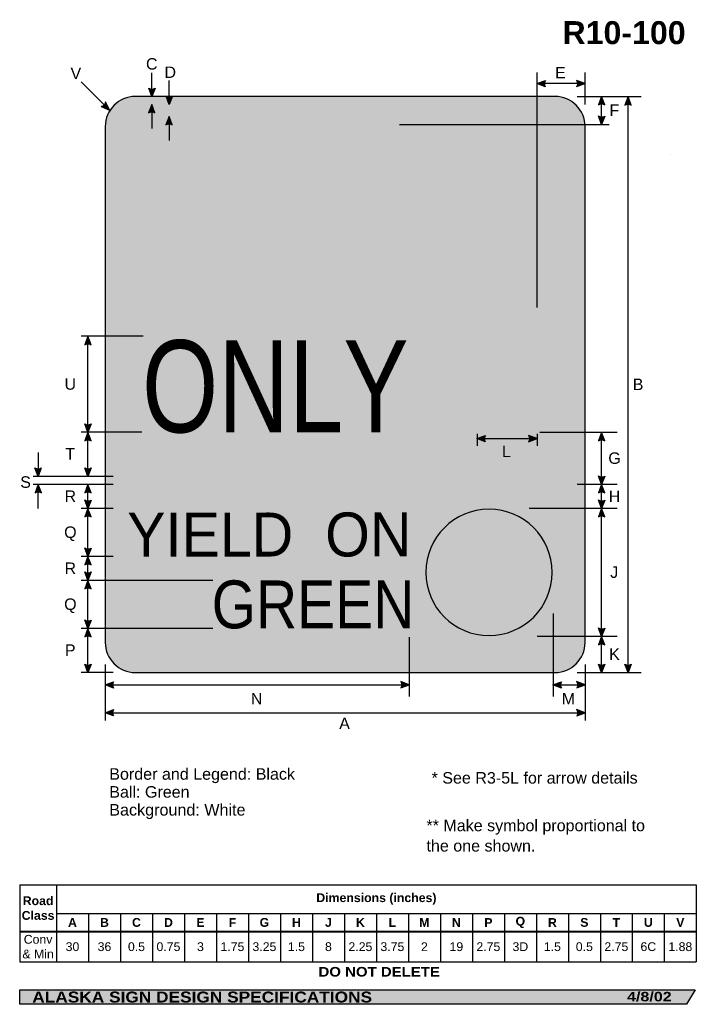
# Model space of a CAD drawing. Header units: feet. Extents: x 3.7 to 46, y 0.2 to 61.7.
import ezdxf
from ezdxf.enums import TextEntityAlignment as Align

# ---------------------------------------------------------------- set-up
doc = ezdxf.new("R2010")
doc.units = ezdxf.units.FT
doc.header["$MEASUREMENT"] = 0
doc.layers.add('Sign', color=7, linetype='Continuous')
doc.styles.add('ARIAL', font='arial.ttf')
doc.styles.add('ARIAL B', font='arialbd.ttf')
doc.styles.add('ARIAL BLACK B', font='ariblk.ttf')
doc.styles.add('ARIAL BLACK BI', font='ariblk.ttf')
doc.styles.add('FHWA SERIES C2000EX', font='txt')
doc.styles.add('FHWA SERIES D2000EX', font='txt')

# ---------------------------------------------------------------- blocks, each defined once
blk = doc.blocks.new('*T2')
at = {"color": 0, "linetype": 'ByBlock', "lineweight": -2, "transparency": 16777216}
for p, q in [((0, 0), (42.30054930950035, 0)), ((0, 0), (0, -4.823108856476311)), ((2.300549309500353, 0), (2.300549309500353, -4.823108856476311)), ((42.30054930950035, 0), (42.30054930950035, -4.823108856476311)), ((2.300549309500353, -1.792359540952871), (42.30054930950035, -1.792359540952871)), ((4.300549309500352, -1.792359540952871), (4.300549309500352, -4.823108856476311)), ((6.300549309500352, -1.792359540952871), (6.300549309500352, -4.823108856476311)), ((8.300549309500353, -1.792359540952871), (8.300549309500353, -4.823108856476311)), ((10.30054930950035, -1.792359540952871), (10.30054930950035, -4.823108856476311)), ((12.30054930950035, -1.792359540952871), (12.30054930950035, -4.823108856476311)), ((14.30054930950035, -1.792359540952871), (14.30054930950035, -4.823108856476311)), ((16.30054930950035, -1.792359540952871), (16.30054930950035, -4.823108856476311)), ((18.30054930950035, -1.792359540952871), (18.30054930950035, -4.823108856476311)), ((20.30054930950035, -1.792359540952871), (20.30054930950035, -4.823108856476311)), ((22.30054930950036, -1.792359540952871), (22.30054930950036, -4.823108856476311)), ((24.30054930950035, -1.792359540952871), (24.30054930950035, -4.823108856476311)), ((26.30054930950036, -1.792359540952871), (26.30054930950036, -4.823108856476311)), ((28.30054930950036, -1.792359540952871), (28.30054930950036, -4.823108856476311)), ((30.30054930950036, -1.792359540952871), (30.30054930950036, -4.823108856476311)), ((32.30054930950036, -1.792359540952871), (32.30054930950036, -4.823108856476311)), ((34.30054930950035, -1.792359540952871), (34.30054930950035, -4.823108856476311)), ((36.30054930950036, -1.792359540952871), (36.30054930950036, -4.823108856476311)), ((38.30054930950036, -1.792359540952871), (38.30054930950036, -4.823108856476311)), ((40.30054930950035, -1.792359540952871), (40.30054930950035, -4.823108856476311)), ((0, -2.93253132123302), (42.30054930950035, -2.93253132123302)), ((0, -4.823108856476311), (42.30054930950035, -4.823108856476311))]:
    blk.add_line(p, q, dxfattribs=at)
at = {"color": 18, "transparency": 16777216, "char_height": 0.55, "attachment_point": 5}
for s, insert, width, style in [('Road Class', (1.150274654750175, -1.466265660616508), 2.180549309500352, 'ARIAL B'), ('Dimensions (inches)', (22.30054930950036, -0.8961797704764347), 39.88, 'ARIAL B'), ('A', (3.300549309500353, -2.362445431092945), 1.879999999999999, 'ARIAL B'), ('B', (5.300549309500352, -2.362445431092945), 1.879999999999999, 'ARIAL B'), ('C', (7.300549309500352, -2.362445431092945), 1.879999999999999, 'ARIAL B'), ('D', (9.300549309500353, -2.362445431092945), 1.879999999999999, 'ARIAL B'), ('E', (11.30054930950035, -2.362445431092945), 1.879999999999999, 'ARIAL B'), ('F', (13.30054930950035, -2.362445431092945), 1.879999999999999, 'ARIAL B'), ('G', (15.30054930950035, -2.362445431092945), 1.879999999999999, 'ARIAL B'), ('H', (17.30054930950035, -2.362445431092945), 1.879999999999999, 'ARIAL B'), ('J', (19.30054930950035, -2.362445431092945), 1.879999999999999, 'ARIAL B'), ('K', (21.30054930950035, -2.362445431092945), 1.879999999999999, 'ARIAL B'), ('L', (23.30054930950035, -2.362445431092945), 1.879999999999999, 'ARIAL B'), ('M', (25.30054930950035, -2.362445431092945), 1.879999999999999, 'ARIAL B'), ('N', (27.30054930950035, -2.362445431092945), 1.879999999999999, 'ARIAL B'), ('P', (29.30054930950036, -2.362445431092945), 1.879999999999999, 'ARIAL B'), ('Q', (31.30054930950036, -2.362445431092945), 1.879999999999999, 'ARIAL B'), ('R', (33.30054930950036, -2.362445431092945), 1.879999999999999, 'ARIAL B'), ('S', (35.30054930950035, -2.362445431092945), 1.879999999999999, 'ARIAL B'), ('T', (37.30054930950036, -2.362445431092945), 1.879999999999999, 'ARIAL B'), ('U', (39.30054930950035, -2.362445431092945), 1.879999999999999, 'ARIAL B'), ('V', (41.30054930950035, -2.362445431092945), 1.879999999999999, 'ARIAL B'), ('Conv & Min', (1.150274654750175, -3.877820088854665), 2.180549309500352, 'ARIAL'), ('30', (3.300549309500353, -3.877820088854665), 1.879999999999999, 'ARIAL'), ('36', (5.300549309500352, -3.877820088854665), 1.879999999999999, 'ARIAL'), ('0.5', (7.300549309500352, -3.877820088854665), 1.879999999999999, 'ARIAL'), ('0.75', (9.300549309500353, -3.877820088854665), 1.879999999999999, 'ARIAL'), ('3', (11.30054930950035, -3.877820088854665), 1.879999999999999, 'ARIAL'), ('1.75', (13.30054930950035, -3.877820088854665), 1.879999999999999, 'ARIAL'), ('3.25', (15.30054930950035, -3.877820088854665), 1.879999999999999, 'ARIAL'), ('1.5', (17.30054930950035, -3.877820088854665), 1.879999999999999, 'ARIAL'), ('8', (19.30054930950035, -3.877820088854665), 1.879999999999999, 'ARIAL'), ('2.25', (21.30054930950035, -3.877820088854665), 1.879999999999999, 'ARIAL'), ('3.75', (23.30054930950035, -3.877820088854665), 1.879999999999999, 'ARIAL'), ('2', (25.30054930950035, -3.877820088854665), 1.879999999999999, 'ARIAL'), ('19', (27.30054930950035, -3.877820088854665), 1.879999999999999, 'ARIAL'), ('2.75', (29.30054930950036, -3.877820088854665), 1.879999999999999, 'ARIAL'), ('3D', (31.30054930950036, -3.877820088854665), 1.879999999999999, 'ARIAL'), ('1.5', (33.30054930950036, -3.877820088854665), 1.879999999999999, 'ARIAL'), ('0.5', (35.30054930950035, -3.877820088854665), 1.879999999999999, 'ARIAL'), ('2.75', (37.30054930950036, -3.877820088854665), 1.879999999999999, 'ARIAL'), ('6C', (39.30054930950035, -3.877820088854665), 1.879999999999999, 'ARIAL'), ('1.88', (41.30054930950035, -3.877820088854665), 1.879999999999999, 'ARIAL')]:
    blk.add_mtext(s, dxfattribs=dict(at, insert=insert, width=width, style=style))

msp = doc.modelspace()

# ---------------------------------------------------------------- hatches: boundary and pattern name
h = msp.add_hatch(color=256)
h.dxf.hatch_style = 1
edge = h.paths.add_edge_path()
edge.add_line((36.54359608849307, 57.51132830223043), (36.01773284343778, 57.71010623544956))
edge.add_line((36.01773284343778, 57.71010623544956), (36.54844278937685, 57.9064599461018))
edge.add_arc((36.83681947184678, 57.70532715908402), 0.3515899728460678, 145.1055563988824, 213.4889293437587)
h = msp.add_hatch(color=256)
h.dxf.hatch_style = 1
edge = h.paths.add_edge_path()
edge.add_line((38.50321046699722, 57.51600598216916), (39.02907371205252, 57.71478391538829))
edge.add_line((39.02907371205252, 57.71478391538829), (38.49836376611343, 57.91113762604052))
edge.add_arc((38.20998708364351, 57.71000483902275), 0.351589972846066, -33.488929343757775, 34.89444360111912, ccw=False)
h = msp.add_hatch(color=256)
h.dxf.hatch_style = 1
edge = h.paths.add_edge_path()
edge.add_line((12.14660386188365, 57.42810306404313), (11.94835105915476, 56.90204161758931))
edge.add_line((11.94835105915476, 56.90204161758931), (11.75146757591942, 57.43255525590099))
edge.add_arc((11.95231234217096, 57.72113260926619), 0.3515899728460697, 235.1627615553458, 303.5461345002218)
h = msp.add_hatch(color=256)
h.dxf.hatch_style = 1
edge = h.paths.add_edge_path()
edge.add_line((13.22993069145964, 56.92680092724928), (13.03167788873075, 56.40073948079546))
edge.add_line((13.03167788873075, 56.40073948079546), (12.83479440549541, 56.93125311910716))
edge.add_arc((13.03563917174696, 57.21983047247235), 0.351589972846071, 235.1627615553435, 303.5461345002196)
h = msp.add_hatch(color=256)
h.dxf.hatch_style = 1
edge = h.paths.add_edge_path()
edge.add_line((40.26118064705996, 56.3759801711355), (40.06292784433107, 56.90204161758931))
edge.add_line((40.06292784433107, 56.90204161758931), (39.86604436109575, 56.37152797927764))
edge.add_arc((40.06688912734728, 56.08295062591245), 0.3515899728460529, 56.453865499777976, 124.83723844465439, ccw=False)
h = msp.add_hatch(color=256)
h.dxf.hatch_style = 1
edge = h.paths.add_edge_path()
edge.add_line((41.91352439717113, 56.36556351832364), (41.71527159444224, 56.89162496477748))
edge.add_line((41.71527159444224, 56.89162496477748), (41.51838811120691, 56.36111132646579))
edge.add_arc((41.71923287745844, 56.07253397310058), 0.3515899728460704, 56.45386549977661, 124.83723844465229, ccw=False)
h = msp.add_hatch(color=256)
h.dxf.hatch_style = 1
edge = h.paths.add_edge_path()
edge.add_line((8.782410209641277, 56.26824724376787), (9.300746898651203, 56.05059638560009))
edge.add_line((9.300746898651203, 56.05059638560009), (9.050806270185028, 56.5582749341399))
edge.add_arc((8.70316023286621, 56.61078913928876), 0.35158997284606, 283.0266678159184, 351.41004076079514, ccw=False)
at = {"true_color": 0xffffff}
h = msp.add_hatch(color=7, dxfattribs=at)
h.dxf.hatch_style = 1
edge = h.paths.add_edge_path()
edge.add_line((12.13877835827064, 55.87597729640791), (11.94052555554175, 56.40203874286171))
edge.add_line((11.94052555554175, 56.40203874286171), (11.74364207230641, 55.87152510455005))
edge.add_arc((11.94448683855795, 55.58294775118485), 0.3515899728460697, 56.4538654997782, 124.83723844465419, ccw=False)
h = msp.add_hatch(color=256)
h.dxf.hatch_style = 1
edge = h.paths.add_edge_path()
edge.add_line((13.22213119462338, 55.12597653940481), (13.02387839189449, 55.65203798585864))
edge.add_line((13.02387839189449, 55.65203798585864), (12.82699490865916, 55.12152434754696))
edge.add_arc((13.02783967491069, 54.83294699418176), 0.3515899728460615, 56.45386549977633, 124.83723844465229, ccw=False)
h = msp.add_hatch(color=256)
h.dxf.hatch_style = 1
edge = h.paths.add_edge_path()
edge.add_line((40.26118064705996, 55.67940872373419), (40.06292784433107, 55.15334727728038))
edge.add_line((40.06292784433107, 55.15334727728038), (39.86604436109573, 55.68386091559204))
edge.add_arc((40.06688912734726, 55.97243826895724), 0.3515899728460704, 235.1627615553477, 303.5461345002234)
h = msp.add_hatch(color=256)
h.dxf.hatch_style = 1
edge = h.paths.add_edge_path()
edge.add_line((8.143342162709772, 41.38923677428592), (7.945089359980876, 41.91529822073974))
edge.add_line((7.945089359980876, 41.91529822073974), (7.748205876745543, 41.38478458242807))
edge.add_arc((7.949050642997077, 41.09620722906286), 0.3515899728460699, 56.453865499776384, 124.8372384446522, ccw=False)
h = msp.add_hatch(color=256)
h.dxf.hatch_style = 1
edge = h.paths.add_edge_path()
edge.add_line((8.143361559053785, 36.44038311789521), (7.945108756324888, 35.9143216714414))
edge.add_line((7.945108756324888, 35.9143216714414), (7.748225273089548, 36.44483530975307))
edge.add_arc((7.94907003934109, 36.73341266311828), 0.3515899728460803, 235.1627615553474, 303.5461345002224)
h = msp.add_hatch(color=256)
h.dxf.hatch_style = 1
edge = h.paths.add_edge_path()
edge.add_line((8.143361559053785, 35.38826022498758), (7.945108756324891, 35.9143216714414))
edge.add_line((7.945108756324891, 35.9143216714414), (7.748225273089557, 35.38380803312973))
edge.add_arc((7.949070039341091, 35.09523067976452), 0.3515899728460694, 56.453865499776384, 124.83723844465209, ccw=False)
h = msp.add_hatch(color=256)
h.dxf.hatch_style = 1
edge = h.paths.add_edge_path()
edge.add_line((32.79099192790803, 35.32228392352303), (32.26512868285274, 35.52106185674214))
edge.add_line((32.26512868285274, 35.52106185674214), (32.79583862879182, 35.71741556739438))
edge.add_arc((33.08421531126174, 35.51628278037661), 0.3515899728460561, 145.1055563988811, 213.4889293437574)
h = msp.add_hatch(color=256)
h.dxf.hatch_style = 1
edge = h.paths.add_edge_path()
edge.add_line((35.50190838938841, 35.32696160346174), (36.02777163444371, 35.52573953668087))
edge.add_line((36.02777163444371, 35.52573953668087), (35.49706168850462, 35.72209324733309))
edge.add_arc((35.2086850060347, 35.52096046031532), 0.3515899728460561, -33.48892934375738, 34.894443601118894, ccw=False)
h = msp.add_hatch(color=256)
h.dxf.hatch_style = 1
edge = h.paths.add_edge_path()
edge.add_line((40.2624783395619, 35.38142426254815), (40.06422553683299, 35.90748570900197))
edge.add_line((40.06422553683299, 35.90748570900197), (39.86734205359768, 35.3769720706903))
edge.add_arc((40.0681868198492, 35.0883947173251), 0.3515899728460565, 56.45386549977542, 124.83723844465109, ccw=False)
h = msp.add_hatch(color=256)
h.dxf.hatch_style = 1
edge = h.paths.add_edge_path()
edge.add_line((5.031839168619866, 33.68606144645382), (4.833586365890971, 33.15999999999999))
edge.add_line((4.833586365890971, 33.15999999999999), (4.63670288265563, 33.69051363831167))
edge.add_arc((4.837547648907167, 33.97909099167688), 0.3515899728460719, 235.1627615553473, 303.5461345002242)
h = msp.add_hatch(color=256)
h.dxf.hatch_style = 1
edge = h.paths.add_edge_path()
edge.add_line((8.143370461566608, 33.68606144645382), (7.945117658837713, 33.15999999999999))
edge.add_line((7.945117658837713, 33.15999999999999), (7.748234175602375, 33.69051363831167))
edge.add_arc((7.949078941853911, 33.97909099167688), 0.351589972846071, 235.1627615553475, 303.546134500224)
h = msp.add_hatch(color=256)
h.dxf.hatch_style = 1
edge = h.paths.add_edge_path()
edge.add_line((5.040966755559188, 32.12693556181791), (4.842713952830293, 32.65299700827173))
edge.add_line((4.842713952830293, 32.65299700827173), (4.645830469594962, 32.12248336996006))
edge.add_arc((4.846675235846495, 31.83390601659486), 0.3515899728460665, 56.453865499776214, 124.8372384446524, ccw=False)
h = msp.add_hatch(color=256)
h.dxf.hatch_style = 1
edge = h.paths.add_edge_path()
edge.add_line((8.146597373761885, 32.12914564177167), (7.94834457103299, 32.65520708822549))
edge.add_line((7.94834457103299, 32.65520708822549), (7.751461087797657, 32.12469344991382))
edge.add_arc((7.952305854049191, 31.83611609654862), 0.351589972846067, 56.453865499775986, 124.8372384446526, ccw=False)
h = msp.add_hatch(color=256)
h.dxf.hatch_style = 1
edge = h.paths.add_edge_path()
edge.add_line((40.26247833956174, 33.18354716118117), (40.06422553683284, 32.65748571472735))
edge.add_line((40.06422553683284, 32.65748571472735), (39.86734205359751, 33.18799935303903))
edge.add_arc((40.06818681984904, 33.47657670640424), 0.3515899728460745, 235.1627615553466, 303.5461345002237)
h = msp.add_hatch(color=256)
h.dxf.hatch_style = 1
edge = h.paths.add_edge_path()
edge.add_line((40.26247833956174, 32.13142426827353), (40.06422553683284, 32.65748571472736))
edge.add_line((40.06422553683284, 32.65748571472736), (39.86734205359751, 32.12697207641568))
edge.add_arc((40.06818681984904, 31.83839472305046), 0.3515899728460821, 56.45386549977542, 124.837238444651, ccw=False)
h = msp.add_hatch(color=256)
h.dxf.hatch_style = 1
edge = h.paths.add_edge_path()
edge.add_line((8.147062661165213, 31.68159405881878), (7.948809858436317, 31.15553261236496))
edge.add_line((7.948809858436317, 31.15553261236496), (7.751926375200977, 31.68604625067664))
edge.add_arc((7.952771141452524, 31.97462360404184), 0.3515899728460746, 235.1627615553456, 303.5461345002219)
h = msp.add_hatch(color=256)
h.dxf.hatch_style = 1
edge = h.paths.add_edge_path()
edge.add_line((40.26247367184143, 31.6835345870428), (40.06422086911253, 31.15747314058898))
edge.add_line((40.06422086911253, 31.15747314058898), (39.86733738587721, 31.68798677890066))
edge.add_arc((40.06818215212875, 31.97656413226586), 0.3515899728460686, 235.162761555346, 303.5461345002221)
h = msp.add_hatch(color=256)
h.dxf.hatch_style = 1
edge = h.paths.add_edge_path()
edge.add_line((8.147062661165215, 30.62947116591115), (7.94880985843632, 31.15553261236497))
edge.add_line((7.94880985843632, 31.15553261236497), (7.751926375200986, 30.6250189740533))
edge.add_arc((7.952771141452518, 30.3364416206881), 0.3515899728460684, 56.4538654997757, 124.83723844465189, ccw=False)
h = msp.add_hatch(color=256)
h.dxf.hatch_style = 1
edge = h.paths.add_edge_path()
edge.add_line((40.26247833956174, 30.63142427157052), (40.06422553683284, 31.15748571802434))
edge.add_line((40.06422553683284, 31.15748571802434), (39.86734205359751, 30.62697207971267))
edge.add_arc((40.06818681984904, 30.33839472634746), 0.3515899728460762, 56.45386549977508, 124.83723844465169, ccw=False)
h = msp.add_hatch(color=256)
h.dxf.hatch_style = 1
edge = h.paths.add_edge_path()
edge.add_line((8.146600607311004, 28.68159406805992), (7.948347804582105, 28.1555326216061))
edge.add_line((7.948347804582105, 28.1555326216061), (7.751464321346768, 28.68604625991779))
edge.add_arc((7.952309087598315, 28.97462361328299), 0.3515899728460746, 235.1627615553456, 303.5461345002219)
h = msp.add_hatch(color=256)
h.dxf.hatch_style = 1
edge = h.paths.add_edge_path()
edge.add_line((8.146600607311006, 27.62947117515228), (7.948347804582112, 28.1555326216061))
edge.add_line((7.948347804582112, 28.1555326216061), (7.751464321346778, 27.62501898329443))
edge.add_arc((7.952309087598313, 27.33644162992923), 0.351589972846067, 56.453865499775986, 124.8372384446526, ccw=False)
h = msp.add_hatch(color=256)
h.dxf.hatch_style = 1
edge = h.paths.add_edge_path()
edge.add_line((8.150561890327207, 27.18484928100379), (7.952309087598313, 26.65878783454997))
edge.add_line((7.952309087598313, 26.65878783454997), (7.755425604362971, 27.18930147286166))
edge.add_arc((7.956270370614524, 27.47787882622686), 0.3515899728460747, 235.1627615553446, 303.5461345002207)
h = msp.add_hatch(color=256)
h.dxf.hatch_style = 1
edge = h.paths.add_edge_path()
edge.add_line((8.146601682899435, 26.13272638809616), (7.948348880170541, 26.65878783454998))
edge.add_line((7.948348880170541, 26.65878783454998), (7.751465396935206, 26.12827419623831))
edge.add_arc((7.952310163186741, 25.8396968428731), 0.3515899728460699, 56.453865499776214, 124.8372384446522, ccw=False)
h = msp.add_hatch(color=256)
h.dxf.hatch_style = 1
edge = h.paths.add_edge_path()
edge.add_line((8.146603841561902, 24.18094303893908), (7.948351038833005, 23.65488159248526))
edge.add_line((7.948351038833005, 23.65488159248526), (7.751467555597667, 24.18539523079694))
edge.add_arc((7.952312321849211, 24.47397258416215), 0.3515899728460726, 235.1627615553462, 303.5461345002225)
h = msp.add_hatch(color=256)
h.dxf.hatch_style = 1
edge = h.paths.add_edge_path()
edge.add_line((8.146603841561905, 23.12882014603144), (7.94835103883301, 23.65488159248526))
edge.add_line((7.94835103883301, 23.65488159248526), (7.751467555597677, 23.12436795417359))
edge.add_arc((7.952312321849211, 22.83579060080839), 0.351589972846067, 56.453865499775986, 124.8372384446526, ccw=False)
h = msp.add_hatch(color=256)
h.dxf.hatch_style = 1
edge = h.paths.add_edge_path()
edge.add_line((40.26244877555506, 23.68289613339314), (40.06419597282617, 23.15683468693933))
edge.add_line((40.06419597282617, 23.15683468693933), (39.86731248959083, 23.68734832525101))
edge.add_arc((40.06815725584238, 23.97592567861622), 0.3515899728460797, 235.1627615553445, 303.5461345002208)
h = msp.add_hatch(color=256)
h.dxf.hatch_style = 1
edge = h.paths.add_edge_path()
edge.add_line((40.26244877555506, 22.63077324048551), (40.06419597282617, 23.15683468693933))
edge.add_line((40.06419597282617, 23.15683468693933), (39.86731248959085, 22.62632104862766))
edge.add_arc((40.06815725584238, 22.33774369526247), 0.3515899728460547, 56.45386549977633, 124.83723844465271, ccw=False)
h = msp.add_hatch(color=256)
h.dxf.hatch_style = 1
edge = h.paths.add_edge_path()
edge.add_line((8.147069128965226, 21.42810306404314), (7.948816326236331, 20.90204161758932))
edge.add_line((7.948816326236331, 20.90204161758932), (7.751932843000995, 21.432555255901))
edge.add_arc((7.952777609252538, 21.7211326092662), 0.3515899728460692, 235.1627615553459, 303.5461345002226)
h = msp.add_hatch(color=256)
h.dxf.hatch_style = 1
edge = h.paths.add_edge_path()
edge.add_line((40.26244175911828, 21.42810306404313), (40.06418895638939, 20.90204161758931))
edge.add_line((40.06418895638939, 20.90204161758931), (39.86730547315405, 21.43255525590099))
edge.add_arc((40.0681502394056, 21.7211326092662), 0.3515899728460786, 235.1627615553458, 303.5461345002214)
h = msp.add_hatch(color=256)
h.dxf.hatch_style = 1
edge = h.paths.add_edge_path()
edge.add_line((41.91352439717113, 21.42810306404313), (41.71527159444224, 20.90204161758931))
edge.add_line((41.71527159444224, 20.90204161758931), (41.51838811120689, 21.43255525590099))
edge.add_arc((41.71923287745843, 21.72113260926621), 0.3515899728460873, 235.1627615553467, 303.5461345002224)
h = msp.add_hatch(color=256)
h.dxf.hatch_style = 1
edge = h.paths.add_edge_path()
edge.add_line((9.551408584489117, 19.93148218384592), (9.025545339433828, 20.13026011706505))
edge.add_line((9.025545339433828, 20.13026011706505), (9.5562552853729, 20.32661382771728))
edge.add_arc((9.844631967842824, 20.12548104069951), 0.351589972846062, 145.1055563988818, 213.4889293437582)
h = msp.add_hatch(color=256)
h.dxf.hatch_style = 1
edge = h.paths.add_edge_path()
edge.add_line((27.51232505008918, 19.93615986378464), (28.03818829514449, 20.13493779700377))
edge.add_line((28.03818829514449, 20.13493779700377), (27.50747834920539, 20.33129150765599))
edge.add_arc((27.21910166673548, 20.13015872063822), 0.3515899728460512, -33.488929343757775, 34.894443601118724, ccw=False)
h = msp.add_hatch(color=256)
h.dxf.hatch_style = 1
edge = h.paths.add_edge_path()
edge.add_line((37.54782133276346, 19.93148218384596), (37.02195808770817, 20.13026011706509))
edge.add_line((37.02195808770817, 20.13026011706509), (37.55266803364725, 20.32661382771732))
edge.add_arc((37.84104471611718, 20.12548104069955), 0.351589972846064, 145.1055563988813, 213.4889293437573)
h = msp.add_hatch(color=256)
h.dxf.hatch_style = 1
edge = h.paths.add_edge_path()
edge.add_line((38.50711668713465, 19.93615986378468), (39.03297993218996, 20.13493779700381))
edge.add_line((39.03297993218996, 20.13493779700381), (38.50226998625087, 20.33129150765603))
edge.add_arc((38.21389330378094, 20.13015872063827), 0.3515899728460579, -33.488929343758, 34.89444360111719, ccw=False)
h = msp.add_hatch(color=256)
h.dxf.hatch_style = 1
edge = h.paths.add_edge_path()
edge.add_line((9.546200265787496, 18.19094544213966), (9.020337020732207, 18.38972337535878))
edge.add_line((9.020337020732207, 18.38972337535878), (9.55104696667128, 18.58607708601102))
edge.add_arc((9.839423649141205, 18.38494429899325), 0.3515899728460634, 145.1055563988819, 213.4889293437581)
h = msp.add_hatch(color=256)
h.dxf.hatch_style = 1
edge = h.paths.add_edge_path()
edge.add_line((38.50500640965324, 18.18616636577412), (39.03086965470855, 18.38494429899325))
edge.add_line((39.03086965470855, 18.38494429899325), (38.50015970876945, 18.58129800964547))
edge.add_arc((38.21178302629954, 18.3801652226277), 0.3515899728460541, -33.48892934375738, 34.89444360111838, ccw=False)
at = {"layer": 'Sign', "true_color": 0xffffff}
h = msp.add_hatch(color=7, dxfattribs=at)
edge = h.paths.add_edge_path(flags=0)
edge.add_spline(control_points=[(10.91102685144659, 56.90204161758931), (10.91102685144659, 56.90204161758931), (37.1510268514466, 56.90204161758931), (37.1510268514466, 56.90204161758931), (38.18862709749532, 56.90204161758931), (39.0310268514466, 56.05964186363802), (39.0310268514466, 55.02204161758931), (39.0310268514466, 55.02204161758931), (39.0310268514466, 22.78204161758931), (39.0310268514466, 22.78204161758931), (39.0310268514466, 21.74444137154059), (38.18862709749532, 20.90204161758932), (37.1510268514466, 20.90204161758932), (37.1510268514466, 20.90204161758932), (10.91102685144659, 20.90204161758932), (10.91102685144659, 20.90204161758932), (9.873426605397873, 20.90204161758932), (9.031026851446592, 21.74444137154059), (9.031026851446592, 22.78204161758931), (9.031026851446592, 22.78204161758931), (9.031026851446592, 55.02204161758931), (9.031026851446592, 55.02204161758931), (9.031026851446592, 56.05964186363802), (9.873426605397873, 56.90204161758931), (10.91102685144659, 56.90204161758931)], knot_values=[0, 0, 0, 0, 1, 1, 1, 2, 2, 2, 3, 3, 3, 4, 4, 4, 5, 5, 5, 6, 6, 6, 7, 7, 7, 8, 8, 8, 8], degree=3, periodic=0)
at = {"layer": 'Sign', "true_color": 0x000000}
h = msp.add_hatch(color=18, dxfattribs=at)
edge = h.paths.add_edge_path(flags=0)
edge.add_spline(control_points=[(10.97102685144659, 56.40204161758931), (10.97102685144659, 56.40204161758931), (37.0910268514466, 56.40204161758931), (37.0910268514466, 56.40204161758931), (37.88578448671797, 56.40204161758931), (38.5310268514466, 55.75679925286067), (38.5310268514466, 54.96204161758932), (38.5310268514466, 54.96204161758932), (38.5310268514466, 22.84204161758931), (38.5310268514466, 22.84204161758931), (38.5310268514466, 22.04728398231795), (37.88578448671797, 21.40204161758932), (37.0910268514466, 21.40204161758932), (37.0910268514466, 21.40204161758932), (10.97102685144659, 21.40204161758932), (10.97102685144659, 21.40204161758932), (10.17626921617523, 21.40204161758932), (9.531026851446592, 22.04728398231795), (9.531026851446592, 22.84204161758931), (9.531026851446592, 22.84204161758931), (9.531026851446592, 54.96204161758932), (9.531026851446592, 54.96204161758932), (9.531026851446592, 55.75679925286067), (10.17626921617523, 56.40204161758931), (10.97102685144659, 56.40204161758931)], knot_values=[0, 0, 0, 0, 1, 1, 1, 2, 2, 2, 3, 3, 3, 4, 4, 4, 5, 5, 5, 6, 6, 6, 7, 7, 7, 8, 8, 8, 8], degree=3, periodic=0)
at = {"layer": 'Sign', "true_color": 0xffffff}
h = msp.add_hatch(color=7, dxfattribs=at)
edge = h.paths.add_edge_path(flags=0)
edge.add_spline(control_points=[(11.48102685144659, 55.65204161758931), (11.48102685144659, 55.65204161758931), (36.5810268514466, 55.65204161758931), (36.5810268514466, 55.65204161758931), (37.2433248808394, 55.65204161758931), (37.7810268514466, 55.11433964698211), (37.7810268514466, 54.45204161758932), (37.7810268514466, 54.45204161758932), (37.7810268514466, 23.35204161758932), (37.7810268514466, 23.35204161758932), (37.7810268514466, 22.68974358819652), (37.2433248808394, 22.15204161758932), (36.5810268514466, 22.15204161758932), (36.5810268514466, 22.15204161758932), (11.48102685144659, 22.15204161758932), (11.48102685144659, 22.15204161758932), (10.81872882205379, 22.15204161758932), (10.28102685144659, 22.68974358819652), (10.28102685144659, 23.35204161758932), (10.28102685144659, 23.35204161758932), (10.28102685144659, 54.45204161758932), (10.28102685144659, 54.45204161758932), (10.28102685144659, 55.11433964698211), (10.81872882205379, 55.65204161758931), (11.48102685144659, 55.65204161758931)], knot_values=[0, 0, 0, 0, 1, 1, 1, 2, 2, 2, 3, 3, 3, 4, 4, 4, 5, 5, 5, 6, 6, 6, 7, 7, 7, 8, 8, 8, 8], degree=3, periodic=0)
at = {"layer": 'Sign', "true_color": 0x000000}
for points in [[(36.0342123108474, 35.92635854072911), (32.3050547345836, 35.92635854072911), (32.3050547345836, 41.04742303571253), (32.3050547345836, 41.3839454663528), (32.29011100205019, 41.70575536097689), (32.24493946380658, 42.02773595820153), (32.2148818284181, 42.33483331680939), (32.1848259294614, 42.49582446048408), (32.15476829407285, 42.64209968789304), (32.07953738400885, 42.9493694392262), (32.00430994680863, 43.22737975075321), (31.91413877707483, 43.52010428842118), (31.80885023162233, 43.79811629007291), (31.68862316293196, 44.07612660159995), (31.55328045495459, 44.35414029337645), (31.40282037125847, 44.63198328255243), (31.25253566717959, 44.89545176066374), (31.07201794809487, 45.17346207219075), (30.89167560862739, 45.43676322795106), (30.69604398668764, 45.71477353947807), (30.59093082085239, 45.84650862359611), (30.48564574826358, 45.96353117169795), (30.36524329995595, 46.09526287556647), (30.24501623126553, 46.21228542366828), (30.10967178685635, 46.32930797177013), (29.97432734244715, 46.46104305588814), (29.67358429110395, 46.68054293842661), (29.37283950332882, 46.89987549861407), (29.05715445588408, 47.1048318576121), (28.74129402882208, 47.29507906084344), (28.44055097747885, 47.47061203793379), (28.13980618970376, 47.63159980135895), (27.86911903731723, 47.77787840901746), (27.61354578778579, 47.90944279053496), (27.38803364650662, 48.01192181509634), (27.07217321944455, 48.15820042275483), (26.95194441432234, 48.20216732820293), (24.74144930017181, 48.88975571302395), (24.74144930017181, 46.44633051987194), (24.74144930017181, 46.43178868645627), (24.74144930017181, 46.37327656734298), (24.72650556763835, 46.28551007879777), (24.69644793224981, 46.1830310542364), (24.65127813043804, 46.06600850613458), (24.62122049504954, 46.00749638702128), (24.57604722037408, 45.94898764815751), (24.53104932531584, 45.89030651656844), (24.47076214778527, 45.84650862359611), (24.41064861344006, 45.78799650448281), (24.36564724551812, 45.77328396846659), (24.33541770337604, 45.74402959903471), (24.23030453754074, 45.7002300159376), (24.13995798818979, 45.67097564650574), (24.04979029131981, 45.65626142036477), (23.97455938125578, 45.65626142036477), (23.88438821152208, 45.65626142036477), (23.80915730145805, 45.67097564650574), (23.68892849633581, 45.72948607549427), (23.58364342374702, 45.78799650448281), (23.49347225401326, 45.86105045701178), (23.43318507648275, 45.93427511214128), (19.41839661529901, 52.67944302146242), (26.48579928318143, 55.12286821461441), (26.51585518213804, 55.12286821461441), (26.57597045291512, 55.12286821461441), (26.66614162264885, 55.10815567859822), (26.77142843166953, 55.07889961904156), (26.89183087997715, 55.03510172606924), (26.96688467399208, 55.00584566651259), (27.02717532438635, 54.96187707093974), (27.08728885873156, 54.90336833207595), (27.14740412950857, 54.84485790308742), (27.19257393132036, 54.78634578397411), (27.25268920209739, 54.69857929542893), (27.28274510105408, 54.62535464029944), (27.29768709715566, 54.5668442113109), (27.31280273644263, 54.49379025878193), (27.31280273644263, 54.42056560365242), (27.31280273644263, 54.30354474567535), (27.28274510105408, 54.18652388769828), (27.25268920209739, 54.09858669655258), (27.20751592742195, 54.0255327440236), (27.17746002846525, 53.95230977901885), (26.12494096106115, 52.41597285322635), (28.24509126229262, 51.74292968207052), (28.68118049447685, 51.58210924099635), (29.1021523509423, 51.42111809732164), (29.50818394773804, 51.26012864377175), (29.88415790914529, 51.08459566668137), (30.24501623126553, 50.90906268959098), (30.59093082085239, 50.71881548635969), (30.921733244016, 50.51385912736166), (31.08713532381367, 50.39683657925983), (31.25253566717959, 50.29452656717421), (31.55328045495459, 50.06031414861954), (31.85402350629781, 49.79701468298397), (32.00430994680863, 49.67999213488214), (32.15476829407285, 49.53354620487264), (32.29011100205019, 49.40198182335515), (32.44039570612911, 49.25570321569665), (32.72619849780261, 48.94843684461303), (33.01182938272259, 48.62645793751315), (33.29745679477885, 48.27539029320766), (33.58325958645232, 47.90944279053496), (33.88400437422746, 47.49986809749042), (34.15469152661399, 47.1048318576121), (34.42537867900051, 46.69508646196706), (34.66583455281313, 46.30005191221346), (34.87640817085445, 45.90501905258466), (34.98169497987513, 45.7002300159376), (35.08698005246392, 45.4952736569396), (35.2673223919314, 45.10024079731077), (35.3425533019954, 44.89545176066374), (35.43272447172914, 44.69066272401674), (35.49283974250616, 44.47116284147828), (35.56806717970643, 44.26620310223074), (35.62818071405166, 44.06141744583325), (35.68846962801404, 43.84191418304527), (35.79358279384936, 43.4030834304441), (35.88392760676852, 42.96408197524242), (35.91398350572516, 42.73003687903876), (35.9591567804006, 42.51053530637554), (36.00415467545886, 42.02773595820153), (36.0342123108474, 41.54476590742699), (36.0342123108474, 41.29600996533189), (36.0342123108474, 41.04742303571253)], [(10.16708805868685, 33.15357947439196), (38.26865051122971, 33.15357947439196), (38.26865051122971, 32.65357947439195), (10.16708805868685, 32.65357947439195)], [(3.699686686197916, 1.066867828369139), (45.92097727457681, 1.066867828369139), (45.37503178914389, 0.1671574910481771), (3.701084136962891, 0.1671574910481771)]]:
    msp.add_hatch(color=18, dxfattribs=at).paths.add_polyline_path(points, flags=0)
at = {"layer": 'Sign', "true_color": 0x00773b}
h = msp.add_hatch(color=116, dxfattribs=at)
edge = h.paths.add_edge_path(flags=0)
edge.add_spline(control_points=[(36.97241926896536, 27.16162546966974), (36.97241926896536, 24.9827098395), (35.20341825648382, 23.21370679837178), (33.02450512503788, 23.21370679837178), (30.84559199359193, 23.21370679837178), (29.0765909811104, 24.9827098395), (29.0765909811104, 27.16162546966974), (29.0765909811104, 29.34054109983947), (30.84559199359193, 31.1095441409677), (33.02450512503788, 31.1095441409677), (35.20341825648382, 31.1095441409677), (36.97241926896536, 29.34054109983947), (36.97241926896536, 27.16162546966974)], knot_values=[0, 0, 0, 0, 1, 1, 1, 2, 2, 2, 3, 3, 3, 4, 4, 4, 4], degree=3, periodic=0)

# ---------------------------------------------------------------- linework, layer by layer
for p, q in [((3.683135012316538, 7.643699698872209), (45.98368432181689, 7.643699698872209)), ((3.683135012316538, 4.745703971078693), (45.98368432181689, 4.745703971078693)), ((3.683135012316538, 4.687565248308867), (45.98368432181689, 4.687565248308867))]:
    msp.add_line(p, q)
for points in [[(36.54359608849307, 57.51132830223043), (36.01773284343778, 57.71010623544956), (36.54844278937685, 57.9064599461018, 0.307560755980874), (36.54359608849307, 57.51132830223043, 4.141293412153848)], [(38.50321046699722, 57.51600598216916), (39.02907371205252, 57.71478391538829), (38.49836376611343, 57.91113762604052, -0.307560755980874), (38.50321046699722, 57.51600598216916, -4.141293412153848)], [(12.14660386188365, 57.42810306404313), (11.94835105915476, 56.90204161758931), (11.75146757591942, 57.43255525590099, 0.307560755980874), (12.14660386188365, 57.42810306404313, 4.141293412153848)], [(13.22993069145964, 56.92680092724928), (13.03167788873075, 56.40073948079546), (12.83479440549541, 56.93125311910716, 0.307560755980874), (13.22993069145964, 56.92680092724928, 4.141293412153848)], [(40.26118064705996, 56.3759801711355), (40.06292784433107, 56.90204161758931), (39.86604436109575, 56.37152797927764, -0.307560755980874), (40.26118064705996, 56.3759801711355, -4.141293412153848)], [(41.91352439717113, 56.36556351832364), (41.71527159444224, 56.89162496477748), (41.51838811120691, 56.36111132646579, -0.307560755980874), (41.91352439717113, 56.36556351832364, -4.141293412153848)], [(8.782410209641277, 56.26824724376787), (9.300746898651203, 56.05059638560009), (9.050806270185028, 56.5582749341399, -0.307560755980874), (8.782410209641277, 56.26824724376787, -4.141293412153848)], [(13.22213119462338, 55.12597653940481), (13.02387839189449, 55.65203798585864), (12.82699490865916, 55.12152434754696, -0.307560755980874), (13.22213119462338, 55.12597653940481, -4.141293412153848)], [(40.26118064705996, 55.67940872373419), (40.06292784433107, 55.15334727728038), (39.86604436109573, 55.68386091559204, 0.307560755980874), (40.26118064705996, 55.67940872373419, 4.141293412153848)], [(8.143342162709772, 41.38923677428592), (7.945089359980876, 41.91529822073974), (7.748205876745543, 41.38478458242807, -0.307560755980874), (8.143342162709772, 41.38923677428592, -4.141293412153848)], [(8.143361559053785, 36.44038311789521), (7.945108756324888, 35.9143216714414), (7.748225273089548, 36.44483530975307, 0.307560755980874), (8.143361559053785, 36.44038311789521, 4.141293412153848)], [(8.143361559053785, 35.38826022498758), (7.945108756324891, 35.9143216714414), (7.748225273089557, 35.38380803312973, -0.307560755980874), (8.143361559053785, 35.38826022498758, -4.141293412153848)], [(32.79099192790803, 35.32228392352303), (32.26512868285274, 35.52106185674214), (32.79583862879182, 35.71741556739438, 0.307560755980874), (32.79099192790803, 35.32228392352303, 4.141293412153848)], [(35.50190838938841, 35.32696160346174), (36.02777163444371, 35.52573953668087), (35.49706168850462, 35.72209324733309, -0.307560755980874), (35.50190838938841, 35.32696160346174, -4.141293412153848)], [(40.2624783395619, 35.38142426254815), (40.06422553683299, 35.90748570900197), (39.86734205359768, 35.3769720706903, -0.307560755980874), (40.2624783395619, 35.38142426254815, -4.141293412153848)], [(5.031839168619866, 33.68606144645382), (4.833586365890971, 33.15999999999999), (4.63670288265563, 33.69051363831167, 0.307560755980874), (5.031839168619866, 33.68606144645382, 4.141293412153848)], [(8.143370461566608, 33.68606144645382), (7.945117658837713, 33.15999999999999), (7.748234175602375, 33.69051363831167, 0.307560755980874), (8.143370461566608, 33.68606144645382, 4.141293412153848)], [(5.040966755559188, 32.12693556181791), (4.842713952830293, 32.65299700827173), (4.645830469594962, 32.12248336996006, -0.307560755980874), (5.040966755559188, 32.12693556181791, -4.141293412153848)], [(8.146597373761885, 32.12914564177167), (7.94834457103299, 32.65520708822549), (7.751461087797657, 32.12469344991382, -0.307560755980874), (8.146597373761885, 32.12914564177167, -4.141293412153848)], [(40.26247833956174, 33.18354716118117), (40.06422553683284, 32.65748571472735), (39.86734205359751, 33.18799935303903, 0.307560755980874), (40.26247833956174, 33.18354716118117, 4.141293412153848)], [(40.26247833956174, 32.13142426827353), (40.06422553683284, 32.65748571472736), (39.86734205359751, 32.12697207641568, -0.307560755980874), (40.26247833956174, 32.13142426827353, -4.141293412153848)], [(8.147062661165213, 31.68159405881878), (7.948809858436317, 31.15553261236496), (7.751926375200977, 31.68604625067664, 0.307560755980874), (8.147062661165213, 31.68159405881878, 4.141293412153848)], [(40.26247367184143, 31.6835345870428), (40.06422086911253, 31.15747314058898), (39.86733738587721, 31.68798677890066, 0.307560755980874), (40.26247367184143, 31.6835345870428, 4.141293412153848)], [(8.147062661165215, 30.62947116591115), (7.94880985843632, 31.15553261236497), (7.751926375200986, 30.6250189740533, -0.307560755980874), (8.147062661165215, 30.62947116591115, -4.141293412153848)], [(40.26247833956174, 30.63142427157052), (40.06422553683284, 31.15748571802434), (39.86734205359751, 30.62697207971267, -0.307560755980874), (40.26247833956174, 30.63142427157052, -4.141293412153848)], [(8.146600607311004, 28.68159406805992), (7.948347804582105, 28.1555326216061), (7.751464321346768, 28.68604625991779, 0.307560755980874), (8.146600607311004, 28.68159406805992, 4.141293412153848)], [(8.146600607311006, 27.62947117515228), (7.948347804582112, 28.1555326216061), (7.751464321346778, 27.62501898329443, -0.307560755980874), (8.146600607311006, 27.62947117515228, -4.141293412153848)], [(8.150561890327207, 27.18484928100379), (7.952309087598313, 26.65878783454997), (7.755425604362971, 27.18930147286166, 0.307560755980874), (8.150561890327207, 27.18484928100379, 4.141293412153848)], [(8.146601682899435, 26.13272638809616), (7.948348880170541, 26.65878783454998), (7.751465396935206, 26.12827419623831, -0.307560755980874), (8.146601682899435, 26.13272638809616, -4.141293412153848)], [(8.146603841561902, 24.18094303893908), (7.948351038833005, 23.65488159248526), (7.751467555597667, 24.18539523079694, 0.307560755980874), (8.146603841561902, 24.18094303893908, 4.141293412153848)], [(8.146603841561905, 23.12882014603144), (7.94835103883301, 23.65488159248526), (7.751467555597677, 23.12436795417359, -0.307560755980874), (8.146603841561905, 23.12882014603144, -4.141293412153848)], [(40.26244877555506, 23.68289613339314), (40.06419597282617, 23.15683468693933), (39.86731248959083, 23.68734832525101, 0.307560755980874), (40.26244877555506, 23.68289613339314, 4.141293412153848)], [(40.26244877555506, 22.63077324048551), (40.06419597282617, 23.15683468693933), (39.86731248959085, 22.62632104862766, -0.307560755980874), (40.26244877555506, 22.63077324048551, -4.141293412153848)], [(8.147069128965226, 21.42810306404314), (7.948816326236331, 20.90204161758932), (7.751932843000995, 21.432555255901, 0.307560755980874), (8.147069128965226, 21.42810306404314, 4.141293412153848)], [(40.26244175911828, 21.42810306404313), (40.06418895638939, 20.90204161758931), (39.86730547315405, 21.43255525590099, 0.307560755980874), (40.26244175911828, 21.42810306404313, 4.141293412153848)], [(41.91352439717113, 21.42810306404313), (41.71527159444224, 20.90204161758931), (41.51838811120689, 21.43255525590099, 0.307560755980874), (41.91352439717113, 21.42810306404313, 4.141293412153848)], [(9.551408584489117, 19.93148218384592), (9.025545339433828, 20.13026011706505), (9.5562552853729, 20.32661382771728, 0.307560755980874), (9.551408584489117, 19.93148218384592, 4.141293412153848)], [(27.51232505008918, 19.93615986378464), (28.03818829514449, 20.13493779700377), (27.50747834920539, 20.33129150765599, -0.307560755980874), (27.51232505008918, 19.93615986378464, -4.141293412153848)], [(37.54782133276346, 19.93148218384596), (37.02195808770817, 20.13026011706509), (37.55266803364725, 20.32661382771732, 0.307560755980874), (37.54782133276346, 19.93148218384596, 4.141293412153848)], [(38.50711668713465, 19.93615986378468), (39.03297993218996, 20.13493779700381), (38.50226998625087, 20.33129150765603, -0.307560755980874), (38.50711668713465, 19.93615986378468, -4.141293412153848)], [(9.546200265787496, 18.19094544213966), (9.020337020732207, 18.38972337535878), (9.55104696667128, 18.58607708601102, 0.307560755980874), (9.546200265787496, 18.19094544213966, 4.141293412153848)], [(38.50500640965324, 18.18616636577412), (39.03086965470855, 18.38494429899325), (38.50015970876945, 18.58129800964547, -0.307560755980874), (38.50500640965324, 18.18616636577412, -4.141293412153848)]]:
    msp.add_lwpolyline(points, format="xyb")
at = {"color": 7, "true_color": 0xffffff}
msp.add_lwpolyline([(12.13877835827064, 55.87597729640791), (11.94052555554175, 56.40203874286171), (11.74364207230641, 55.87152510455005, -0.307560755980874), (12.13877835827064, 55.87597729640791, -4.141293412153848)], format="xyb", dxfattribs=at)
at = {"layer": 'Sign', "color": 18, "lineweight": -3, "true_color": 0x000000}
for p, q in [((11.94835105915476, 56.87209364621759), (11.94835105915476, 58.37209364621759)), ((13.03167788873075, 56.40073948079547), (13.03167788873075, 57.90073948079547)), ((36.03037579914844, 43.72253002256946), (36.03037579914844, 58.4020415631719)), ((39.03297997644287, 56.4020415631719), (39.03297997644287, 58.4020415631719)), ((7.532979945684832, 57.81836333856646), (9.300746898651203, 56.05059638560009)), ((39.02907371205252, 57.71478391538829), (36.02907371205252, 57.71478391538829)), ((38.5329799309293, 56.90204161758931), (42.5329799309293, 56.90204161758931)), ((40.06292784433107, 55.15334727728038), (40.06292784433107, 56.90334727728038)), ((41.71527159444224, 20.89162496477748), (41.71527159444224, 56.89162496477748)), ((11.94052555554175, 55.65204300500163), (11.94052555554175, 54.90228570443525)), ((13.02387839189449, 55.65203798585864), (13.02387839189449, 54.15203798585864)), ((27.43463779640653, 55.15411821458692), (40.5329799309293, 55.15411821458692)), ((11.41090313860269, 41.91529822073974), (7.534275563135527, 41.91529822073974)), ((7.945117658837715, 33.16), (7.945089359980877, 41.91529822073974)), ((11.32756980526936, 35.9143216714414), (7.533624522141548, 35.9143216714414)), ((32.2777716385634, 35.80960020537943), (32.2777716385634, 35.05960020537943)), ((36.02907371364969, 35.80960020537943), (36.02907371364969, 35.05960020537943)), ((41.03199688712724, 35.9074857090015), (36.19345522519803, 35.9074857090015)), ((40.06418895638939, 20.90204161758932), (40.06423565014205, 35.9074857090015)), ((32.2777716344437, 35.52573953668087), (36.02777163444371, 35.52573953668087)), ((4.833586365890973, 34.65299879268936), (4.833586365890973, 33.15299879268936)), ((9.533624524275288, 33.16), (4.533624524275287, 33.16)), ((9.533624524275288, 32.65520708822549), (4.533624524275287, 32.65520708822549)), ((4.842713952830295, 31.15299700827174), (4.842713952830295, 32.65299700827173)), ((7.94835301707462, 20.90204161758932), (7.948344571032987, 32.65520708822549)), ((41.03199688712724, 32.65748571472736), (38.53199688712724, 32.65748571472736)), ((9.53329900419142, 31.15553261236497), (7.53329900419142, 31.15553261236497)), ((41.03199688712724, 31.15748571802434), (35.52678855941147, 31.15748571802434)), ((40.53232240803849, 31.15748571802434), (38.53232240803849, 31.15748571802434)), ((9.53329900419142, 28.1555326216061), (7.53329900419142, 28.1555326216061)), ((15.75595523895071, 26.65878783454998), (7.53329900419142, 26.65878783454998)), ((37.03460104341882, 24.59912547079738), (37.03460104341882, 19.40227737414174)), ((15.74944482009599, 23.65488159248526), (7.533624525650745, 23.65488159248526)), ((28.03590313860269, 23.12049309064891), (28.03590313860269, 19.40227737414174)), ((41.03199688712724, 23.15683468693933), (36.03199688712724, 23.15683468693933)), ((9.032979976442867, 21.40577763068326), (9.032979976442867, 17.90577763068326)), ((39.03297997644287, 21.40577763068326), (39.03297997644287, 17.90577763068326)), ((9.53428207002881, 20.90204161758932), (7.534282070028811, 20.90204161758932)), ((38.5329799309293, 20.90204161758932), (42.5329799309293, 20.90204161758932)), ((9.038188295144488, 20.13493779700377), (28.03818829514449, 20.13493779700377)), ((37.03297993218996, 20.13493779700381), (39.03297993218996, 20.13493779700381)), ((9.03086965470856, 18.38494429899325), (39.03086965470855, 18.38494429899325))]:
    msp.add_line(p, q, dxfattribs=at)
at = {"layer": 'Sign', "color": 7, "lineweight": -3, "true_color": 0xffffff}
msp.add_line((11.94052555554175, 56.40203874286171), (11.94052555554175, 55.65204300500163), dxfattribs=at)
at = {"layer": 'Sign'}
msp.add_line((44.37549209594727, 53.28188578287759), (44.37549209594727, 53.28188578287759), dxfattribs=at)
at = {"layer": 'Sign', "color": 250, "lineweight": -3, "true_color": 0x1f1a17}
msp.add_line((44.37549209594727, 53.28188578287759), (44.37549209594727, 53.28188578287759), dxfattribs=at)
msp.add_lwpolyline([(3.699686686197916, 1.066867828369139), (45.92097727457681, 1.066867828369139), (45.37503178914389, 0.1671574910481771), (3.701084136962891, 0.1671574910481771)], close=True, dxfattribs=at)
at = {"layer": 'Sign', "color": 18, "lineweight": -3, "true_color": 0x000000}
msp.add_open_spline([(10.91102685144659, 56.90204161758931), (10.91102685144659, 56.90204161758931), (37.1510268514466, 56.90204161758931), (37.1510268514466, 56.90204161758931), (38.18862709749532, 56.90204161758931), (39.0310268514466, 56.05964186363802), (39.0310268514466, 55.02204161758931), (39.0310268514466, 55.02204161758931), (39.0310268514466, 22.78204161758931), (39.0310268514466, 22.78204161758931), (39.0310268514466, 21.74444137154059), (38.18862709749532, 20.90204161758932), (37.1510268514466, 20.90204161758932), (37.1510268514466, 20.90204161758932), (10.91102685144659, 20.90204161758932), (10.91102685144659, 20.90204161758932), (9.873426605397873, 20.90204161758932), (9.031026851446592, 21.74444137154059), (9.031026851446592, 22.78204161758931), (9.031026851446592, 22.78204161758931), (9.031026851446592, 55.02204161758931), (9.031026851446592, 55.02204161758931), (9.031026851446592, 56.05964186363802), (9.873426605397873, 56.90204161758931), (10.91102685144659, 56.90204161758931)], degree=3, knots=[0, 0, 0, 0, 1, 1, 1, 2, 2, 2, 3, 3, 3, 4, 4, 4, 5, 5, 5, 6, 6, 6, 7, 7, 7, 8, 8, 8, 8], dxfattribs=at)
at = {"layer": 'Sign', "color": 116, "lineweight": -3, "true_color": 0x00773b}
msp.add_open_spline([(36.97241926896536, 27.16162546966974), (36.97241926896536, 24.9827098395), (35.20341825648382, 23.21370679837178), (33.02450512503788, 23.21370679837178), (30.84559199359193, 23.21370679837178), (29.0765909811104, 24.9827098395), (29.0765909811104, 27.16162546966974), (29.0765909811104, 29.34054109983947), (30.84559199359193, 31.1095441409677), (33.02450512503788, 31.1095441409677), (35.20341825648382, 31.1095441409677), (36.97241926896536, 29.34054109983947), (36.97241926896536, 27.16162546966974)], degree=3, knots=[0, 0, 0, 0, 1, 1, 1, 2, 2, 2, 3, 3, 3, 4, 4, 4, 4], dxfattribs=at)

# ---------------------------------------------------------------- block references
msp.add_blockref('*T2', (3.683135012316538, 7.643699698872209))

# ---------------------------------------------------------------- texts
at = {"layer": 'Sign', "color": 18, "true_color": 0x000000}
for s, height, style, p, p2 in [('R10-100', 1.436888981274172, 'ARIAL B', (37.61605618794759, 60.17263982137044), (45.31605607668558, 60.17263982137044)), ('C', 0.7136714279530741, 'ARIAL', (11.5804711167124, 58.58294669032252), (12.30047114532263, 58.58294669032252)), ('V', 0.7190483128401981, 'ARIAL', (6.861721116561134, 57.98919668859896), (7.531721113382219, 57.98919668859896)), ('D', 0.7136714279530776, 'ARIAL', (12.73672112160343, 58.06211335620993), (13.45672115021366, 58.06211335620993)), ('E', 0.7190483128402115, 'ARIAL', (37.15240704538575, 58.03086335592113), (37.82240704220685, 58.03086335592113)), ('F', 0.7148361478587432, 'ARIAL', (40.55338778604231, 55.68834727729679), (41.16338780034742, 55.68834727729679)), ('ONLY', 5.758569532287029, 'FHWA SERIES C2000EX', (11.33283847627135, 35.91162546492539), (27.99950514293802, 35.91162546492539)), ('U', 0.7136714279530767, 'ARIAL', (6.486721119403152, 38.57562374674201), (7.206721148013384, 38.57562374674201)), ('B', 0.7190483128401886, 'ARIAL', (42.00755445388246, 38.55162496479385), (42.67755445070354, 38.55162496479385)), ('L', 0.720772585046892, 'ARIAL', (33.83110496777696, 34.36419668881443), (34.39110495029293, 34.36419668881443)), ('T', 0.7265547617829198, 'ARIAL', (6.528387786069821, 34.20062375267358), (7.148387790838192, 34.20062375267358)), ('G', 0.7178154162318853, 'ARIAL', (40.48255445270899, 33.94224994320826), (41.26255442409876, 33.94224994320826)), ('S', 0.7190483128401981, 'ARIAL', (3.715887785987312, 32.44753002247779), (4.385887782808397, 32.44753002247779)), ('R', 0.7136714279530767, 'ARIAL', (6.486721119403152, 31.56585813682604), (7.206721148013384, 31.56585813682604)), ('H', 0.7136714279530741, 'ARIAL', (40.50755445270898, 31.55308149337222), (41.22755448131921, 31.55308149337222)), ('Q', 0.7178154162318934, 'ARIAL', (6.461721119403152, 29.31553262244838), (7.241721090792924, 29.31553262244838)), ('R', 0.7136714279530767, 'ARIAL', (6.486721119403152, 27.06488158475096), (7.206721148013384, 27.06488158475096)), ('J', 0.7158203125, 'ARIAL', (40.59922111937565, 26.81724994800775), (41.09922111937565, 26.81724994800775)), ('GREEN', 2.993644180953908, 'FHWA SERIES D2000EX', (15.68694481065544, 23.66269403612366), (28.35361147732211, 23.66269403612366)), ('Q', 0.7178154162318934, 'ARIAL', (6.461721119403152, 24.81488159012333), (7.241721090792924, 24.81488159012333)), ('P', 0.7190483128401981, 'ARIAL', (6.507554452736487, 21.93988159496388), (7.177554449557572, 21.93988159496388)), ('K', 0.7190483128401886, 'ARIAL', (40.52838778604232, 21.69224995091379), (41.19838778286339, 21.69224995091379)), ('N', 0.7136714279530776, 'ARIAL', (18.13652162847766, 18.90586335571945), (18.85652165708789, 18.90586335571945)), ('M', 0.7132356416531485, 'ARIAL', (37.57631326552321, 18.9058633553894), (38.40631326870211, 18.9058633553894)), ('A', 0.7174726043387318, 'ARIAL', (23.65631887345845, 17.36419668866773), (24.32631887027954, 17.36419668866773)), ('Border and Legend: Black', 0.7187002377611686, 'ARIAL', (9.283414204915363, 14.20250375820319), (20.89341354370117, 14.20250375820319)), ('* See R3-5L for arrow details', 0.7180863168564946, 'ARIAL', (29.43533198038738, 13.96094441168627), (42.31533177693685, 13.96094441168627)), ('Ball: Green', 0.7183328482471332, 'ARIAL', (9.283414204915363, 13.08250375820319), (14.30341422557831, 13.08250375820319)), ('Background: White', 0.7218586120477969, 'ARIAL', (9.283414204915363, 11.96250375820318), (17.80341390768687, 11.96250375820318)), ('** Make symbol proportional to', 0.7180450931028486, 'ARIAL', (29.11513264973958, 10.9860387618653), (42.77513237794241, 10.9860387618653)), ('the one shown.', 0.7186998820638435, 'ARIAL', (29.11513264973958, 9.71603876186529), (35.92513269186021, 9.71603876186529))]:
    msp.add_text(s, height=height, dxfattribs=dict(at, style=style)).set_placement(p, p2, align=Align.ALIGNED)
at = {"layer": 'Sign', "color": 18, "true_color": 0x000000, "style": 'FHWA SERIES D2000EX'}
msp.add_text('YIELD  ON', height=2.750241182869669, rotation=0.0167973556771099, dxfattribs=at).set_placement((10.4043927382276, 28.15032428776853), (28.17001773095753, 28.15553262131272), align=Align.ALIGNED)
at = {"layer": 'Sign', "color": 7, "true_color": 0xffffff}
for s, height, style, p, p2 in [('DO NOT DELETE', 0.6038403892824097, 'ARIAL BLACK B', (22.36350886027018, 1.897743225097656), (29.95517476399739, 1.897743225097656)), ('ALASKA SIGN DESIGN SPECIFICATIONS', 0.6851783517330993, 'ARIAL BLACK BI', (4.469478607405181, 0.278374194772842), (25.71281178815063, 0.278374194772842)), ('4/8/02', 0.5919046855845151, 'ARIAL BLACK BI', (41.65389251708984, 0.3521690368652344), (44.44222386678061, 0.3521690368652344))]:
    msp.add_text(s, height=height, dxfattribs=dict(at, style=style)).set_placement(p, p2, align=Align.ALIGNED)

doc.saveas('drawing.dxf')
